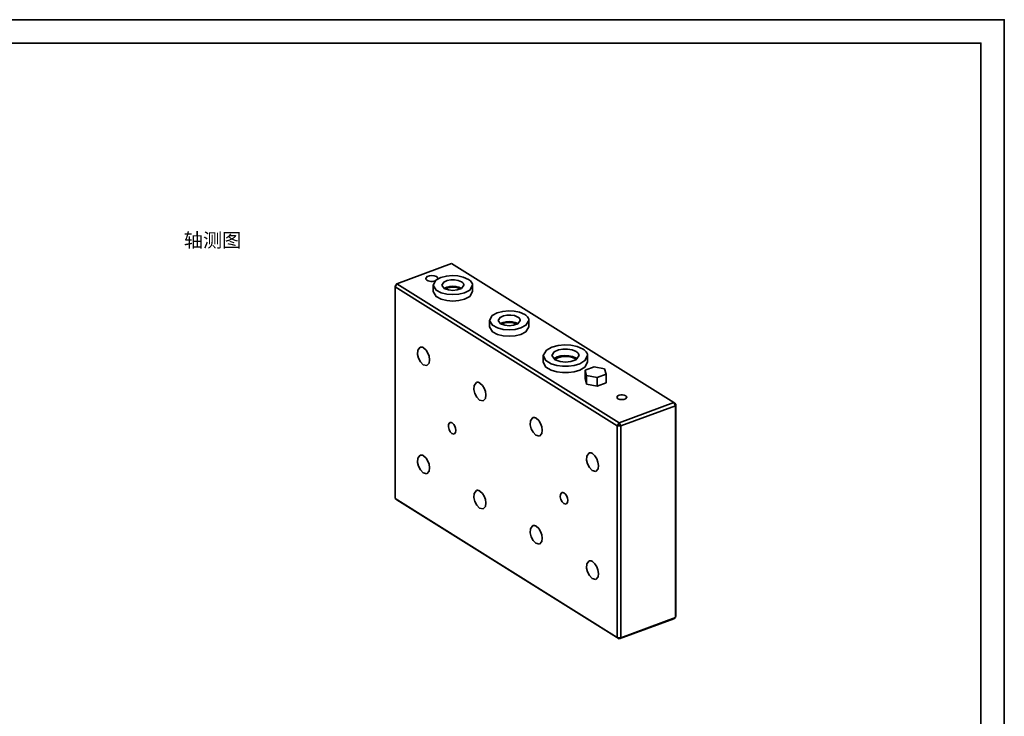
# Model space of a CAD drawing. Header units: millimetres. Extents: x 0 to 420, y 0 to 297.
# Tile 21 of 21: x 210 to 420, y 148 to 297. Entities that reach past the tile are written whole.
import ezdxf
from ezdxf.enums import TextEntityAlignment as Align

# ---------------------------------------------------------------- set-up
doc = ezdxf.new("R2010")
doc.units = ezdxf.units.MM
for name, color, linetype, lineweight, true_color in [('FRAME', 7, 'Continuous', 35, 0x3c3c3c), ('OUTLINE', 7, 'Continuous', 35, 0x141414), ('TEXT', 7, 'Continuous', 18, 0x141414)]:
    doc.layers.add(name, color=color, linetype=linetype, lineweight=lineweight, true_color=true_color)
doc.styles.add('ZH', font='simsun.ttc')

msp = doc.modelspace()

# ---------------------------------------------------------------- linework, layer by layer
at = {"layer": 'FRAME'}
for points in [[(0, 0), (420, 0), (420, 297), (0, 297)], [(5, 5), (415, 5), (415, 292), (5, 292)]]:
    msp.add_lwpolyline(points, close=True, dxfattribs=at)
at = {"layer": 'OUTLINE'}
for points in [[(290.47, 240.69), (302.13, 245)], [(349.53, 215.36), (302.13, 245)], [(296.59, 241.84), (296.89, 242.24), (297.38, 242.42), (297.9, 242.47), (298.42, 242.42), (298.92, 242.24), (299.22, 241.84)], [(296.86, 241.46), (296.8, 241.5), (296.73, 241.56), (296.68, 241.62), (296.63, 241.68), (296.6, 241.76), (296.59, 241.84)], [(305.72, 241.65), (304.61, 242.14), (303.42, 242.38), (302.21, 242.44), (301, 242.33), (299.82, 242.02), (298.76, 241.44), (298.19, 240.42)], [(299.22, 241.84), (299.22, 241.82), (299.21, 241.81), (299.21, 241.79), (299.21, 241.77), (299.2, 241.75), (299.2, 241.74)], [(304.26, 241.11), (303.53, 241.42), (302.74, 241.54), (301.94, 241.54), (301.16, 241.39), (300.44, 241.06), (300.02, 240.42)], [(306.59, 240.42), (306.55, 240.68), (306.46, 240.92), (306.31, 241.14), (306.13, 241.33), (305.93, 241.5), (305.72, 241.65)], [(290.06, 240.07), (290.47, 240.69)], [(290.15, 240.43), (290.06, 240.07)], [(337.45, 210.43), (290.06, 240.07)], [(290.06, 194.95), (290.06, 240.07)], [(290.15, 240.43), (290.47, 240.69)], [(337.87, 211.05), (290.47, 240.69)], [(298.62, 241.31), (298.32, 241.24), (298.02, 241.21), (297.72, 241.22), (297.43, 241.25), (297.13, 241.33), (296.86, 241.46)], [(298.19, 240.42), (298.8, 239.37), (299.91, 238.79), (301.13, 238.49), (302.39, 238.4), (303.64, 238.49), (304.86, 238.79), (305.98, 239.37), (306.59, 240.42)], [(298.19, 239.04), (298.19, 240.42)], [(300.02, 240.42), (300.56, 239.7), (301.45, 239.38), (302.39, 239.28), (303.33, 239.38), (304.21, 239.7), (304.75, 240.42)], [(304.26, 239.73), (303.67, 239.99), (303.03, 240.13), (302.38, 240.18), (301.74, 240.13), (301.1, 239.99), (300.51, 239.73)], [(303.95, 239.62), (303.45, 239.84), (302.91, 239.95), (302.36, 239.99), (301.81, 239.94), (301.28, 239.82), (300.78, 239.59)], [(303.99, 239.59), (303.99, 239.59), (303.98, 239.6), (303.97, 239.6), (303.96, 239.61), (303.96, 239.61), (303.95, 239.62)], [(304.75, 240.42), (304.73, 240.57), (304.68, 240.7), (304.59, 240.83), (304.49, 240.93), (304.38, 241.03), (304.26, 241.11)], [(304.26, 239.73), (304.26, 239.73), (304.26, 239.73), (304.26, 239.73), (304.26, 239.73), (304.26, 239.73), (304.26, 239.73)], [(306.59, 239.04), (306.59, 240.42)], [(298.19, 239.04), (298.8, 237.99), (299.91, 237.41), (301.13, 237.11), (302.39, 237.02), (303.64, 237.11), (304.86, 237.41), (305.98, 237.99), (306.59, 239.04)], [(317.73, 234.14), (316.62, 234.63), (315.43, 234.87), (314.22, 234.93), (313.01, 234.82), (311.83, 234.51), (310.77, 233.93), (310.19, 232.91)], [(316.27, 233.6), (315.54, 233.91), (314.75, 234.03), (313.95, 234.03), (313.17, 233.88), (312.45, 233.55), (312.03, 232.91)], [(316.76, 232.91), (316.74, 233.06), (316.69, 233.19), (316.6, 233.31), (316.5, 233.42), (316.39, 233.52), (316.27, 233.6)], [(318.6, 232.91), (318.56, 233.17), (318.47, 233.41), (318.32, 233.63), (318.14, 233.82), (317.94, 233.99), (317.73, 234.14)], [(310.19, 232.91), (310.81, 231.86), (311.92, 231.28), (313.14, 230.98), (314.4, 230.89), (315.65, 230.98), (316.87, 231.28), (317.98, 231.86), (318.6, 232.91)], [(310.19, 231.53), (310.19, 232.91)], [(310.19, 231.53), (310.81, 230.48), (311.92, 229.9), (313.14, 229.6), (314.4, 229.51), (315.65, 229.6), (316.87, 229.9), (317.98, 230.48), (318.6, 231.53)], [(312.03, 232.91), (312.57, 232.19), (313.46, 231.87), (314.4, 231.77), (315.33, 231.87), (316.22, 232.19), (316.76, 232.91)], [(316.27, 232.22), (315.68, 232.48), (315.04, 232.62), (314.39, 232.66), (313.75, 232.62), (313.11, 232.48), (312.52, 232.22)], [(315.96, 232.11), (315.45, 232.33), (314.92, 232.44), (314.37, 232.48), (313.82, 232.43), (313.28, 232.31), (312.79, 232.08)], [(316, 232.08), (316, 232.08), (315.99, 232.09), (315.98, 232.09), (315.97, 232.1), (315.96, 232.1), (315.96, 232.11)], [(316.27, 232.22), (316.27, 232.22), (316.27, 232.22), (316.27, 232.22), (316.27, 232.22), (316.27, 232.22), (316.27, 232.22)], [(318.6, 231.53), (318.6, 232.91)], [(296.87, 223.25), (296.06, 223.43), (295.48, 224.06), (295.09, 224.83), (294.88, 225.66), (294.92, 226.52), (295.41, 227.19)], [(295.41, 227.19), (295.54, 227.22), (295.66, 227.22), (295.79, 227.21), (295.91, 227.17), (296.03, 227.12), (296.14, 227.06)], [(296.14, 227.06), (296.68, 226.56), (297.06, 225.93), (297.31, 225.24), (297.42, 224.51), (297.33, 223.79), (296.87, 223.25)], [(330.15, 226.79), (328.9, 227.33), (327.57, 227.6), (326.2, 227.67), (324.84, 227.55), (323.52, 227.2), (322.33, 226.55), (321.68, 225.4)], [(321.68, 225.4), (322.25, 224.32), (323.32, 223.67), (324.53, 223.31), (325.78, 223.15), (327.03, 223.15), (328.28, 223.31), (329.49, 223.67), (330.56, 224.32), (331.13, 225.4)], [(321.68, 224.02), (321.68, 225.4)], [(328.69, 226.25), (327.8, 226.62), (326.84, 226.77), (325.86, 226.76), (324.91, 226.59), (324.02, 226.19), (323.52, 225.4)], [(323.52, 225.4), (324.18, 224.51), (325.26, 224.12), (326.4, 224.01), (327.55, 224.12), (328.63, 224.51), (329.29, 225.4)], [(328.69, 224.86), (327.93, 225.2), (327.11, 225.37), (326.27, 225.41), (325.44, 225.33), (324.63, 225.11), (323.9, 224.71)], [(328.38, 224.75), (327.7, 225.04), (326.97, 225.19), (326.23, 225.21), (325.49, 225.13), (324.77, 224.93), (324.15, 224.53)], [(328.66, 224.53), (328.62, 224.57), (328.57, 224.61), (328.53, 224.65), (328.48, 224.68), (328.43, 224.72), (328.38, 224.75)], [(329.29, 225.4), (329.27, 225.58), (329.2, 225.74), (329.1, 225.89), (328.98, 226.03), (328.84, 226.14), (328.69, 226.25)], [(328.91, 224.71), (328.88, 224.74), (328.84, 224.76), (328.81, 224.79), (328.77, 224.82), (328.73, 224.84), (328.69, 224.86)], [(331.13, 225.4), (331.09, 225.69), (330.98, 225.96), (330.82, 226.21), (330.62, 226.43), (330.39, 226.62), (330.15, 226.79)], [(331.13, 224.02), (331.13, 225.4)], [(321.68, 224.02), (322.25, 222.94), (323.32, 222.29), (324.53, 221.93), (325.78, 221.76), (327.03, 221.76), (328.28, 221.93), (329.49, 222.29), (330.56, 222.94), (331.13, 224.02)], [(332.49, 223.01), (330.57, 222.3)], [(334.73, 222.57), (332.49, 223.01)], [(330.57, 220.46), (330.57, 222.3)], [(330.57, 222.3), (330.89, 221.14)], [(330.89, 221.14), (333.13, 220.7)], [(330.89, 219.3), (330.89, 221.14)], [(333.13, 220.7), (335.05, 221.41)], [(333.13, 218.86), (333.13, 220.7)], [(335.05, 221.41), (334.73, 222.57)], [(335.05, 219.57), (335.05, 221.41)], [(308.88, 215.74), (308.07, 215.92), (307.49, 216.55), (307.1, 217.32), (306.89, 218.15), (306.93, 219.01), (307.42, 219.68)], [(307.42, 219.68), (307.55, 219.71), (307.67, 219.71), (307.8, 219.7), (307.92, 219.66), (308.04, 219.61), (308.15, 219.55)], [(308.15, 219.55), (308.68, 219.05), (309.07, 218.42), (309.32, 217.73), (309.43, 217), (309.34, 216.28), (308.88, 215.74)], [(330.57, 220.46), (330.89, 219.3)], [(330.89, 219.3), (333.13, 218.86)], [(333.13, 218.86), (335.05, 219.57)], [(339.25, 216.82), (338.92, 216.95), (338.57, 217.01), (338.22, 217), (337.87, 216.94), (337.55, 216.79), (337.36, 216.51)], [(337.36, 216.51), (337.6, 216.19), (338, 216.04), (338.41, 216), (338.83, 216.04), (339.22, 216.19), (339.46, 216.51)], [(339.46, 216.51), (339.46, 216.57), (339.43, 216.63), (339.39, 216.69), (339.35, 216.74), (339.3, 216.78), (339.25, 216.82)], [(337.87, 211.05), (349.53, 215.36)], [(338.19, 210.39), (349.85, 214.7)], [(349.53, 215.36), (349.85, 214.7)], [(349.53, 215.36), (349.94, 215.05)], [(349.94, 215.05), (349.85, 214.7)], [(349.85, 169.57), (349.85, 214.7)], [(349.94, 169.93), (349.94, 215.05)], [(320.89, 208.22), (320.08, 208.41), (319.5, 209.04), (319.11, 209.81), (318.9, 210.64), (318.94, 211.5), (319.43, 212.17)], [(319.43, 212.17), (319.55, 212.2), (319.68, 212.2), (319.81, 212.19), (319.93, 212.15), (320.05, 212.1), (320.16, 212.04)], [(302.68, 208.67), (302.18, 208.78), (301.81, 209.17), (301.57, 209.66), (301.44, 210.18), (301.46, 210.71), (301.77, 211.13)], [(301.77, 211.13), (301.85, 211.15), (301.93, 211.15), (302.01, 211.14), (302.08, 211.12), (302.16, 211.09), (302.23, 211.05)], [(302.23, 211.05), (302.56, 210.74), (302.8, 210.35), (302.96, 209.91), (303.03, 209.46), (302.97, 209.01), (302.68, 208.67)], [(320.16, 212.04), (320.69, 211.54), (321.08, 210.91), (321.33, 210.22), (321.44, 209.49), (321.35, 208.77), (320.89, 208.22)], [(337.87, 211.05), (337.45, 210.43)], [(337.45, 165.31), (337.45, 210.43)], [(337.45, 210.43), (338.19, 210.39)], [(337.87, 211.05), (338.19, 210.39)], [(338.19, 165.26), (338.19, 210.39)], [(296.87, 200.22), (296.06, 200.4), (295.48, 201.03), (295.09, 201.8), (294.88, 202.64), (294.92, 203.5), (295.41, 204.16)], [(295.41, 204.16), (295.54, 204.19), (295.66, 204.2), (295.79, 204.18), (295.91, 204.15), (296.03, 204.1), (296.14, 204.03)], [(296.14, 204.03), (296.68, 203.53), (297.06, 202.91), (297.31, 202.22), (297.42, 201.49), (297.33, 200.76), (296.87, 200.22)], [(332.9, 200.71), (332.09, 200.9), (331.5, 201.53), (331.12, 202.3), (330.91, 203.13), (330.94, 203.99), (331.44, 204.66)], [(331.44, 204.66), (331.56, 204.69), (331.69, 204.69), (331.82, 204.68), (331.94, 204.64), (332.06, 204.59), (332.17, 204.53)], [(332.17, 204.53), (332.7, 204.03), (333.09, 203.4), (333.34, 202.71), (333.45, 201.98), (333.36, 201.26), (332.9, 200.71)], [(308.88, 192.71), (308.07, 192.89), (307.49, 193.52), (307.1, 194.29), (306.89, 195.13), (306.93, 195.99), (307.42, 196.65)], [(307.42, 196.65), (307.55, 196.68), (307.67, 196.69), (307.8, 196.67), (307.92, 196.64), (308.04, 196.59), (308.15, 196.52)], [(308.15, 196.52), (308.68, 196.02), (309.07, 195.4), (309.32, 194.71), (309.43, 193.98), (309.34, 193.25), (308.88, 192.71)], [(326.54, 193.75), (326.03, 193.86), (325.67, 194.25), (325.43, 194.74), (325.3, 195.26), (325.32, 195.79), (325.63, 196.21)], [(325.63, 196.21), (325.71, 196.23), (325.79, 196.23), (325.86, 196.22), (325.94, 196.2), (326.01, 196.17), (326.08, 196.13)], [(326.08, 196.13), (326.42, 195.82), (326.66, 195.42), (326.81, 194.99), (326.88, 194.54), (326.83, 194.09), (326.54, 193.75)], [(337.45, 165.31), (290.06, 194.95)], [(290.47, 194.64), (290.06, 194.95)], [(337.87, 165), (290.47, 194.64)], [(320.89, 185.2), (320.08, 185.38), (319.5, 186.01), (319.11, 186.78), (318.9, 187.62), (318.94, 188.48), (319.43, 189.14)], [(319.43, 189.14), (319.55, 189.17), (319.68, 189.18), (319.81, 189.16), (319.93, 189.13), (320.05, 189.08), (320.16, 189.01)], [(320.16, 189.01), (320.69, 188.51), (321.08, 187.89), (321.33, 187.2), (321.44, 186.47), (321.35, 185.74), (320.89, 185.2)], [(332.9, 177.69), (332.09, 177.87), (331.5, 178.5), (331.12, 179.27), (330.91, 180.11), (330.94, 180.97), (331.44, 181.63)], [(331.44, 181.63), (331.56, 181.66), (331.69, 181.67), (331.82, 181.65), (331.94, 181.62), (332.06, 181.57), (332.17, 181.5)], [(332.17, 181.5), (332.7, 181), (333.09, 180.38), (333.34, 179.69), (333.45, 178.96), (333.36, 178.23), (332.9, 177.69)], [(337.87, 165), (349.53, 169.31)], [(338.19, 165.26), (349.85, 169.57)], [(349.53, 169.31), (349.85, 169.57)], [(349.94, 169.93), (349.85, 169.57)], [(337.45, 165.31), (338.19, 165.26)], [(337.87, 165), (337.45, 165.31)], [(337.87, 165), (338.19, 165.26)]]:
    msp.add_lwpolyline(points, dxfattribs=at)

# ---------------------------------------------------------------- texts
at = {"layer": 'TEXT', "style": 'ZH'}
msp.add_text('轴测图', height=3, dxfattribs=at).set_placement((245, 250), align=Align.MIDDLE_LEFT)

doc.saveas('drawing.dxf')
